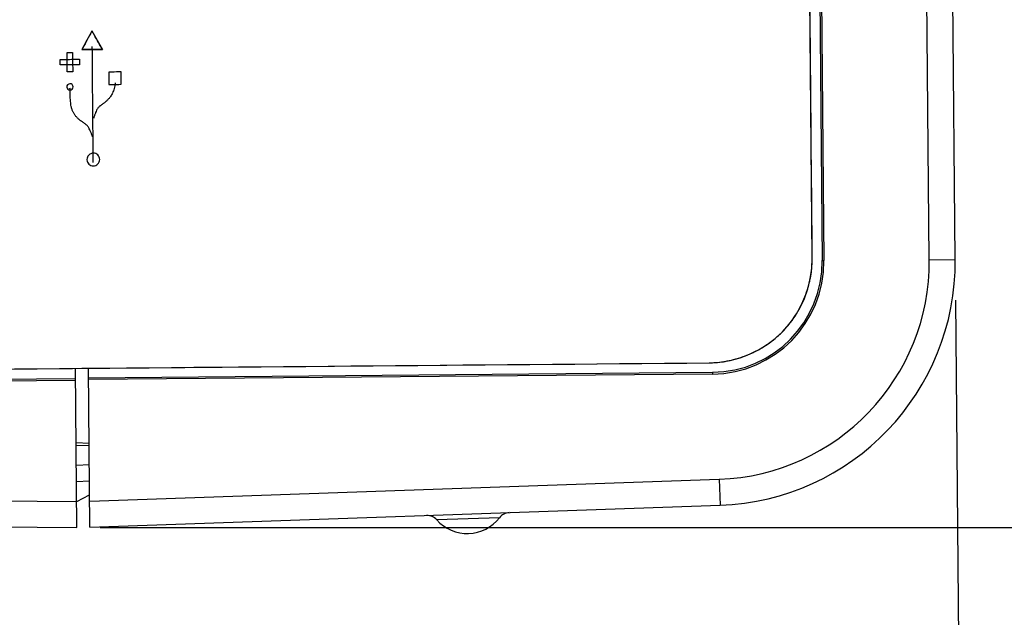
# Model space of a CAD drawing. Header units: inches. Extents: x 0 to 34, y 0 to 22.
# Tile 9 of 69: x 6.9 to 8.4, y 4.5 to 5.4. Entities that reach past the tile are written whole.
import ezdxf

# ---------------------------------------------------------------- set-up
doc = ezdxf.new("R2010")
doc.units = ezdxf.units.IN
doc.header["$LTSCALE"] = 1.87
doc.header["$MEASUREMENT"] = 0
doc.layers.get('0').update_dxf_attribs({"linetype": 'CONTINUOUS'})
doc.layers.add('DATUMCURVES', color=7, linetype='CONTINUOUS')
doc.layers.add('DIMENSIONS', color=7, linetype='CONTINUOUS')
doc.styles.get("Standard").update_dxf_attribs({"font": 'txt', "width": 0.8})
doc.dimstyles.new('DIMSTYLE_1', dxfattribs={"dimtxt": 0.125, "dimasz": 0.1875, "dimexe": 0.18, "dimexo": 0.0625, "dimgap": 0.09, "dimtad": 0, "dimtih": 1, "dimtoh": 1, "dimdec": 3, "dimzin": 4, "dimdsep": 46, "dimtxsty": 'STANDARD', "dimblk": '_FILLED', "dimblk1": '_FILLED', "dimblk2": '_FILLED', "dimcen": 0.09, "dimadec": 0, "dimazin": 0, "dimtp": 0.01, "dimtm": 0.01, "dimtfac": 1, "dimtdec": 3, "dimtofl": 0, "dimtmove": 0, "dimatfit": 3, "dimldrblk": '_FILLED', "dimfxl": 1, "dimtolj": 1, "dimtzin": 4, "dimarcsym": 0})

# ---------------------------------------------------------------- blocks, each defined once
blk = doc.blocks.new('_FILLED')
at = {"color": 0, "linetype": 'BYBLOCK'}
blk.add_solid([(0, 0), (-1, 0.1736), (-1, -0.1736)], dxfattribs=at)
blk = doc.blocks.new('*D0')
at = {"layer": 'DIMENSIONS', "color": 2, "linetype": 'CONTINUOUS'}
for p, q in [((8.3034, 5.0032), (8.3166, 3.4963)), ((4.9335, 4.977), (4.9467, 3.4669)), ((8.3155, 3.6213), (7.3813, 3.6132)), ((4.9456, 3.5919), (6.0313, 3.6014))]:
    blk.add_line(p, q, dxfattribs=at)
at = {"layer": 'DIMENSIONS', "color": 2, "linetype": 'CONTINUOUS', "xscale": 0.1875, "yscale": 0.1875, "zscale": 0.1875}
for p, rotation in [((8.3155, 3.6213), 0.5), ((4.9456, 3.5919), 180.5)]:
    blk.add_blockref('_FILLED', p, dxfattribs=dict(at, rotation=rotation))
at = {"layer": 'DIMENSIONS', "color": 2, "linetype": 'CONTINUOUS', "width": 0.8}
for s, p in [('3.370', (6.0938, 3.5448)), ('[', (6.7188, 3.5448)), ('85.6', (6.8188, 3.5448)), (']', (7.2188, 3.5448))]:
    blk.add_text(s, height=0.125, dxfattribs=at).set_placement(p)
blk = doc.blocks.new('*D1')
at = {"layer": 'DIMENSIONS', "color": 2, "linetype": 'CONTINUOUS'}
for p, q in [((6.9811, 8.4187), (9.5924, 8.4187)), ((9.4674, 8.4187), (9.4674, 6.7973)), ((9.4674, 4.6535), (9.4674, 6.5473)), ((6.9874, 4.6535), (9.5924, 4.6535))]:
    blk.add_line(p, q, dxfattribs=at)
at = {"layer": 'DIMENSIONS', "color": 2, "linetype": 'CONTINUOUS', "xscale": 0.1875, "yscale": 0.1875, "zscale": 0.1875}
for p, rotation in [((9.4674, 8.4187), 90), ((9.4674, 4.6535), 270)]:
    blk.add_blockref('_FILLED', p, dxfattribs=dict(at, rotation=rotation))
at = {"layer": 'DIMENSIONS', "color": 2, "linetype": 'CONTINUOUS', "width": 0.8}
for s, p in [('[', (9.4299, 6.6098)), (']', (10.0299, 6.6098)), ('3.765', (8.8049, 6.6098)), ('95.64', (9.5299, 6.6098))]:
    blk.add_text(s, height=0.125, dxfattribs=at).set_placement(p)
blk = doc.blocks.new('*D2')
at = {"layer": 'DIMENSIONS', "color": 2, "linetype": 'CONTINUOUS'}
for p, q in [((6.6253, 11.3682), (10.554, 11.3682)), ((10.429, 11.3682), (10.429, 9.183)), ((10.429, 4.6535), (10.429, 8.933)), ((7.0139, 4.6535), (10.554, 4.6535))]:
    blk.add_line(p, q, dxfattribs=at)
at = {"layer": 'DIMENSIONS', "color": 2, "linetype": 'CONTINUOUS', "xscale": 0.1875, "yscale": 0.1875, "zscale": 0.1875}
for p, rotation in [((10.429, 11.3682), 90), ((10.429, 4.6535), 270)]:
    blk.add_blockref('_FILLED', p, dxfattribs=dict(at, rotation=rotation))
at = {"layer": 'DIMENSIONS', "color": 2, "linetype": 'CONTINUOUS', "width": 0.8}
for s, p in [('6.715', (9.7165, 8.9955)), ('[', (10.3415, 8.9955)), ('170.55', (10.4415, 8.9955)), (']', (11.0415, 8.9955))]:
    blk.add_text(s, height=0.125, dxfattribs=at).set_placement(p)

msp = doc.modelspace()

# ---------------------------------------------------------------- linework, layer by layer
at = {"color": 7, "linetype": 'CONTINUOUS'}
for p, q in [((8.2629, 5.0653), (8.237, 8.0296)), ((8.3029, 5.0657), (8.277, 8.0299)), ((8.0829, 5.0681), (8.0571, 8.023)), ((8.0723, 8.0282), (8.0982, 5.0639)), ((8.075, 8.0282), (8.1008, 5.0639)), ((8.0982, 5.0639), (8.1008, 5.0639)), ((8.2629, 5.0653), (8.3029, 5.0657)), ((5.3094, 4.8839), (7.9243, 4.9067)), ((6.9514, 4.6535), (6.9493, 4.8982)), ((6.9714, 4.6538), (6.9693, 4.8984)), ((6.9495, 4.8821), (5.3095, 4.8678)), ((6.9495, 4.8795), (5.3095, 4.8652)), ((6.9694, 4.8837), (7.9294, 4.8921)), ((7.9294, 4.8895), (6.9695, 4.8811)), ((7.9294, 4.8921), (7.9294, 4.8895)), ((6.9703, 4.7827), (6.9503, 4.7835)), ((6.9503, 4.7799), (6.9703, 4.7796)), ((6.9706, 4.7498), (6.9506, 4.7486)), ((6.9711, 4.6938), (7.9396, 4.7276)), ((7.9396, 4.7276), (7.941, 4.6876)), ((6.9708, 4.7249), (6.9508, 4.7236)), ((5.3051, 4.7078), (6.9511, 4.6935)), ((6.9511, 4.6936), (6.971, 4.7039)), ((6.9714, 4.6538), (7.941, 4.6876)), ((5.3047, 4.6678), (6.9514, 4.6535)), ((7.6016, 4.6685), (7.5052, 4.6651))]:
    msp.add_line(p, q, dxfattribs=at)
for centre, radius, start, end in [((7.9229, 5.0667), 0.16, 270.5, 0.5), ((7.9279, 5.0624), 0.1703, 270.5, 0.5), ((7.9279, 5.0624), 0.1729, 270.5, 0.5), ((7.9279, 5.0624), 0.335, 272, 0.5), ((7.9279, 5.0624), 0.375, 272, 0.5), ((7.4902, 4.6519), 0.02, 41.5212, 92), ((7.552, 4.7066), 0.0625, 221.5212, 322.4788), ((7.6174, 4.6563), 0.02, 92, 142.4788)]:
    msp.add_arc(centre, radius, start, end, dxfattribs=at)
at = {"layer": 'DATUMCURVES', "color": 40, "linetype": 'CONTINUOUS'}
for points, knots in [([(8.0829, 5.0681, 1.1302), (8.0815, 5.222, 1.1302), (8.0729, 6.207, 1.1302), (8.0643, 7.192, 1.1302), (8.0571, 8.023, 1.1302)], [0, 0, 0, 0, 0.15625, 1, 1, 1, 1]), ([(6.9746, 5.4172, 1.1302), (6.9738, 5.4157, 1.1302), (6.9686, 5.4061, 1.1302), (6.9634, 5.3965, 1.1302), (6.959, 5.3885, 1.1302)], [0, 0, 0, 0, 0.15625, 1, 1, 1, 1]), ([(6.9906, 5.3888, 1.1302), (6.9898, 5.3902, 1.1302), (6.9844, 5.3997, 1.1302), (6.9791, 5.4092, 1.1302), (6.9746, 5.4172, 1.1302)], [0, 0, 0, 0, 0.15625, 1, 1, 1, 1]), ([(6.9364, 5.3842, 1.1302), (6.9368, 5.3842, 1.1302), (6.9396, 5.3842, 1.1302), (6.9424, 5.3843, 1.1302), (6.9447, 5.3843, 1.1302)], [0, 0, 0, 0, 0.15625, 1, 1, 1, 1]), ([(6.9366, 5.3545, 1.1302), (6.9366, 5.356, 1.1302), (6.9365, 5.3659, 1.1302), (6.9364, 5.3758, 1.1302), (6.9364, 5.3842, 1.1302)], [0, 0, 0, 0, 0.15625, 1, 1, 1, 1]), ([(6.9447, 5.3843, 1.1302), (6.9448, 5.3827, 1.1302), (6.9448, 5.3728, 1.1302), (6.9449, 5.3629, 1.1302), (6.945, 5.3545, 1.1302)], [0, 0, 0, 0, 0.15625, 1, 1, 1, 1]), ([(6.959, 5.3885, 1.1302), (6.9607, 5.3885, 1.1302), (6.9712, 5.3886, 1.1302), (6.9817, 5.3887, 1.1302), (6.9906, 5.3888, 1.1302)], [0, 0, 0, 0, 0.15625, 1, 1, 1, 1]), ([(6.9258, 5.3734, 1.1302), (6.9273, 5.3734, 1.1302), (6.9372, 5.3735, 1.1302), (6.9471, 5.3736, 1.1302), (6.9555, 5.3737, 1.1302)], [0, 0, 0, 0, 0.15625, 1, 1, 1, 1]), ([(6.9258, 5.3651, 1.1302), (6.9258, 5.3655, 1.1302), (6.9258, 5.3683, 1.1302), (6.9258, 5.3711, 1.1302), (6.9258, 5.3734, 1.1302)], [0, 0, 0, 0, 0.15625, 1, 1, 1, 1]), ([(6.9556, 5.3653, 1.1302), (6.954, 5.3653, 1.1302), (6.9441, 5.3652, 1.1302), (6.9342, 5.3651, 1.1302), (6.9258, 5.3651, 1.1302)], [0, 0, 0, 0, 0.15625, 1, 1, 1, 1]), ([(6.9555, 5.3737, 1.1302), (6.9555, 5.3733, 1.1302), (6.9555, 5.3705, 1.1302), (6.9556, 5.3677, 1.1302), (6.9556, 5.3653, 1.1302)], [0, 0, 0, 0, 0.15625, 1, 1, 1, 1]), ([(6.945, 5.3545, 1.1302), (6.9446, 5.3545, 1.1302), (6.9418, 5.3545, 1.1302), (6.939, 5.3545, 1.1302), (6.9366, 5.3545, 1.1302)], [0, 0, 0, 0, 0.15625, 1, 1, 1, 1]), ([(7.0195, 5.3541, 1.1302), (7.0186, 5.3541, 1.1302), (7.0122, 5.3541, 1.1302), (7.0059, 5.354, 1.1302), (7.0005, 5.354, 1.1302)], [0, 0, 0, 0, 0.15625, 1, 1, 1, 1]), ([(7.0005, 5.354, 1.1302), (7.0005, 5.353, 1.1302), (7.0006, 5.3466, 1.1302), (7.0007, 5.3403, 1.1302), (7.0007, 5.3349, 1.1302)], [0, 0, 0, 0, 0.15625, 1, 1, 1, 1]), ([(7.0197, 5.3351, 1.1302), (7.0197, 5.3361, 1.1302), (7.0197, 5.3424, 1.1302), (7.0196, 5.3488, 1.1302), (7.0195, 5.3541, 1.1302)], [0, 0, 0, 0, 0.15625, 1, 1, 1, 1]), ([(6.9457, 5.3311, 1.1302), (6.9457, 5.3324, 1.1302), (6.9445, 5.335, 1.1302), (6.9407, 5.3365, 1.1302), (6.9368, 5.3349, 1.1302), (6.9357, 5.3322, 1.1302), (6.9358, 5.3309, 1.1302), (6.9358, 5.3308, 1.1302)], [0, 0, 0, 0, 0.2453, 0.490601, 0.738413, 0.986226, 1, 1, 1, 1]), ([(7.0007, 5.3349, 1.1302), (7.0017, 5.3349, 1.1302), (7.008, 5.335, 1.1302), (7.0144, 5.3351, 1.1302), (7.0197, 5.3351, 1.1302)], [0, 0, 0, 0, 0.15625, 1, 1, 1, 1]), ([(6.9358, 5.3308, 1.1302), (6.9359, 5.3296, 1.1302), (6.937, 5.3271, 1.1302), (6.9408, 5.3256, 1.1302), (6.9445, 5.3272, 1.1302), (6.9457, 5.3298, 1.1302), (6.9457, 5.3311, 1.1302)], [0, 0, 0, 0, 0.240674, 0.495505, 0.747752, 1, 1, 1, 1]), ([(6.9411, 5.3209, 1.1302), (6.941, 5.3213, 1.1302), (6.941, 5.3242, 1.1302), (6.9409, 5.327, 1.1302), (6.9408, 5.3294, 1.1302)], [0, 0, 0, 0, 0.15625, 1, 1, 1, 1]), ([(6.9413, 5.3139, 1.1302), (6.9413, 5.3143, 1.1302), (6.9412, 5.3166, 1.1302), (6.9411, 5.3189, 1.1302), (6.9411, 5.3209, 1.1302)], [0, 0, 0, 0, 0.15625, 1, 1, 1, 1]), ([(6.9417, 5.3086, 1.1302), (6.9416, 5.3089, 1.1302), (6.9415, 5.3107, 1.1302), (6.9414, 5.3124, 1.1302), (6.9413, 5.3139, 1.1302)], [0, 0, 0, 0, 0.15625, 1, 1, 1, 1]), ([(6.9786, 5.2876, 1.1302), (6.9785, 5.2873, 1.1302), (6.978, 5.2856, 1.1302), (6.9774, 5.2838, 1.1302), (6.9769, 5.2824, 1.1302)], [0, 0, 0, 0, 0.15625, 1, 1, 1, 1]), ([(6.9755, 5.2542, 1.1302), (6.9754, 5.2545, 1.1302), (6.9748, 5.2563, 1.1302), (6.9742, 5.258, 1.1302), (6.9737, 5.2595, 1.1302)], [0, 0, 0, 0, 0.15625, 1, 1, 1, 1]), ([(6.9865, 5.2195, 1.1302), (6.9864, 5.2221, 1.1302), (6.9843, 5.2272, 1.1302), (6.9766, 5.2303, 1.1302), (6.9689, 5.227, 1.1302), (6.9668, 5.2218, 1.1302), (6.9669, 5.2191, 1.1302), (6.9669, 5.2189, 1.1302)], [0, 0, 0, 0, 0.246985, 0.493971, 0.739755, 0.985538, 1, 1, 1, 1]), ([(6.9669, 5.2189, 1.1302), (6.967, 5.2165, 1.1302), (6.9692, 5.2116, 1.1302), (6.9768, 5.2085, 1.1302), (6.9844, 5.2118, 1.1302), (6.9865, 5.217, 1.1302), (6.9865, 5.2195, 1.1302)], [0, 0, 0, 0, 0.238215, 0.491319, 0.745659, 1, 1, 1, 1]), ([(8.0242, 4.943, 1.1302), (8.0287, 4.9466, 1.1302), (8.0372, 4.9544, 1.1302), (8.0448, 4.963, 1.1302), (8.0483, 4.9675, 1.1302)], [0, 0, 0, 0, 0.500092, 1, 1, 1, 1]), ([(5.3094, 4.8839, 1.1302), (5.4456, 4.8851, 1.1302), (6.3172, 4.8927, 1.1302), (7.1888, 4.9003, 1.1302), (7.9243, 4.9067, 1.1302)], [0, 0, 0, 0, 0.15625, 1, 1, 1, 1])]:
    msp.add_open_spline(points, degree=3, knots=knots, dxfattribs=at)
for points in [[(6.9746, 5.4172, 1.1302), (6.9694, 5.4076, 1.1302), (6.9642, 5.398, 1.1302), (6.959, 5.3885, 1.1302)], [(6.9746, 5.4172, 1.1302), (6.9799, 5.4077, 1.1302), (6.9853, 5.3982, 1.1302), (6.9906, 5.3888, 1.1302)], [(6.9906, 5.3888, 1.1302), (6.9801, 5.3887, 1.1302), (6.9696, 5.3886, 1.1302), (6.959, 5.3885, 1.1302)], [(6.9767, 5.2149, 1.1302), (6.9761, 5.2744, 1.1302), (6.9756, 5.3339, 1.1302), (6.9751, 5.3934, 1.1302)], [(7.0105, 5.3375, 1.1302), (7.0102, 5.3359, 1.1302), (7.01, 5.3343, 1.1302), (7.0098, 5.3327, 1.1302)], [(6.9408, 5.3294, 1.1302), (6.9408, 5.3284, 1.1302), (6.9408, 5.3273, 1.1302), (6.9408, 5.3263, 1.1302)], [(7.0047, 5.3189, 1.1302), (7.0042, 5.3181, 1.1302), (7.0037, 5.3173, 1.1302), (7.0032, 5.3165, 1.1302)], [(7.0063, 5.3217, 1.1302), (7.0058, 5.3208, 1.1302), (7.0053, 5.3199, 1.1302), (7.0047, 5.3189, 1.1302)], [(7.0076, 5.325, 1.1302), (7.0071, 5.3239, 1.1302), (7.0067, 5.3228, 1.1302), (7.0063, 5.3217, 1.1302)], [(7.0088, 5.3286, 1.1302), (7.0084, 5.3274, 1.1302), (7.008, 5.3262, 1.1302), (7.0076, 5.325, 1.1302)], [(7.0098, 5.3327, 1.1302), (7.0094, 5.3313, 1.1302), (7.0091, 5.3299, 1.1302), (7.0088, 5.3286, 1.1302)], [(6.9421, 5.3045, 1.1302), (6.9419, 5.3058, 1.1302), (6.9418, 5.3072, 1.1302), (6.9417, 5.3086, 1.1302)], [(6.9426, 5.3012, 1.1302), (6.9424, 5.3023, 1.1302), (6.9422, 5.3034, 1.1302), (6.9421, 5.3045, 1.1302)], [(6.9881, 5.3026, 1.1302), (6.9877, 5.3023, 1.1302), (6.9873, 5.3021, 1.1302), (6.9868, 5.3018, 1.1302)], [(6.9895, 5.3036, 1.1302), (6.989, 5.3033, 1.1302), (6.9886, 5.303, 1.1302), (6.9881, 5.3026, 1.1302)], [(6.9908, 5.3046, 1.1302), (6.9904, 5.3042, 1.1302), (6.9899, 5.3039, 1.1302), (6.9895, 5.3036, 1.1302)], [(6.9923, 5.3056, 1.1302), (6.9918, 5.3052, 1.1302), (6.9913, 5.3049, 1.1302), (6.9908, 5.3046, 1.1302)], [(6.9937, 5.3068, 1.1302), (6.9933, 5.3064, 1.1302), (6.9928, 5.306, 1.1302), (6.9923, 5.3056, 1.1302)], [(6.9953, 5.308, 1.1302), (6.9948, 5.3076, 1.1302), (6.9942, 5.3072, 1.1302), (6.9937, 5.3068, 1.1302)], [(6.9969, 5.3094, 1.1302), (6.9963, 5.3089, 1.1302), (6.9958, 5.3085, 1.1302), (6.9953, 5.308, 1.1302)], [(6.9985, 5.3109, 1.1302), (6.9979, 5.3104, 1.1302), (6.9974, 5.3099, 1.1302), (6.9969, 5.3094, 1.1302)], [(7.0001, 5.3126, 1.1302), (6.9995, 5.312, 1.1302), (6.999, 5.3115, 1.1302), (6.9985, 5.3109, 1.1302)], [(7.0017, 5.3144, 1.1302), (7.0011, 5.3138, 1.1302), (7.0006, 5.3132, 1.1302), (7.0001, 5.3126, 1.1302)], [(7.0032, 5.3165, 1.1302), (7.0027, 5.3158, 1.1302), (7.0022, 5.3151, 1.1302), (7.0017, 5.3144, 1.1302)], [(6.9433, 5.2987, 1.1302), (6.943, 5.2995, 1.1302), (6.9428, 5.3004, 1.1302), (6.9426, 5.3012, 1.1302)], [(6.944, 5.2965, 1.1302), (6.9437, 5.2972, 1.1302), (6.9435, 5.2979, 1.1302), (6.9433, 5.2987, 1.1302)], [(6.9447, 5.2945, 1.1302), (6.9445, 5.2951, 1.1302), (6.9442, 5.2958, 1.1302), (6.944, 5.2965, 1.1302)], [(6.9456, 5.2925, 1.1302), (6.9453, 5.2931, 1.1302), (6.945, 5.2938, 1.1302), (6.9447, 5.2945, 1.1302)], [(6.9466, 5.2907, 1.1302), (6.9462, 5.2913, 1.1302), (6.9459, 5.2919, 1.1302), (6.9456, 5.2925, 1.1302)], [(6.9477, 5.289, 1.1302), (6.9473, 5.2896, 1.1302), (6.947, 5.2901, 1.1302), (6.9466, 5.2907, 1.1302)], [(6.9488, 5.2874, 1.1302), (6.9484, 5.2879, 1.1302), (6.9481, 5.2884, 1.1302), (6.9477, 5.289, 1.1302)], [(6.95, 5.2858, 1.1302), (6.9496, 5.2863, 1.1302), (6.9492, 5.2868, 1.1302), (6.9488, 5.2874, 1.1302)], [(6.9802, 5.2918, 1.1302), (6.9797, 5.2904, 1.1302), (6.9791, 5.289, 1.1302), (6.9786, 5.2876, 1.1302)], [(6.9817, 5.2951, 1.1302), (6.9812, 5.294, 1.1302), (6.9807, 5.2929, 1.1302), (6.9802, 5.2918, 1.1302)], [(6.983, 5.2975, 1.1302), (6.9825, 5.2967, 1.1302), (6.9821, 5.2959, 1.1302), (6.9817, 5.2951, 1.1302)], [(6.9843, 5.2993, 1.1302), (6.9839, 5.2987, 1.1302), (6.9834, 5.2981, 1.1302), (6.983, 5.2975, 1.1302)], [(6.9856, 5.3007, 1.1302), (6.9852, 5.3002, 1.1302), (6.9847, 5.2997, 1.1302), (6.9843, 5.2993, 1.1302)], [(6.9868, 5.3018, 1.1302), (6.9864, 5.3014, 1.1302), (6.986, 5.301, 1.1302), (6.9856, 5.3007, 1.1302)], [(6.9513, 5.2844, 1.1302), (6.9509, 5.2848, 1.1302), (6.9504, 5.2853, 1.1302), (6.95, 5.2858, 1.1302)], [(6.9526, 5.2829, 1.1302), (6.9522, 5.2834, 1.1302), (6.9517, 5.2839, 1.1302), (6.9513, 5.2844, 1.1302)], [(6.954, 5.2817, 1.1302), (6.9535, 5.2821, 1.1302), (6.9531, 5.2825, 1.1302), (6.9526, 5.2829, 1.1302)], [(6.9554, 5.2805, 1.1302), (6.9549, 5.2809, 1.1302), (6.9544, 5.2813, 1.1302), (6.954, 5.2817, 1.1302)], [(6.9568, 5.2792, 1.1302), (6.9564, 5.2797, 1.1302), (6.9559, 5.2801, 1.1302), (6.9554, 5.2805, 1.1302)], [(6.9583, 5.2782, 1.1302), (6.9578, 5.2786, 1.1302), (6.9573, 5.2789, 1.1302), (6.9568, 5.2792, 1.1302)], [(6.9598, 5.2772, 1.1302), (6.9593, 5.2775, 1.1302), (6.9588, 5.2779, 1.1302), (6.9583, 5.2782, 1.1302)], [(6.9612, 5.2762, 1.1302), (6.9608, 5.2765, 1.1302), (6.9603, 5.2768, 1.1302), (6.9598, 5.2772, 1.1302)], [(6.9626, 5.2752, 1.1302), (6.9621, 5.2755, 1.1302), (6.9617, 5.2758, 1.1302), (6.9612, 5.2762, 1.1302)], [(6.9639, 5.2743, 1.1302), (6.9635, 5.2746, 1.1302), (6.963, 5.2749, 1.1302), (6.9626, 5.2752, 1.1302)], [(6.9652, 5.2734, 1.1302), (6.9648, 5.2737, 1.1302), (6.9644, 5.274, 1.1302), (6.9639, 5.2743, 1.1302)], [(6.9665, 5.2724, 1.1302), (6.9661, 5.2728, 1.1302), (6.9657, 5.2731, 1.1302), (6.9652, 5.2734, 1.1302)], [(6.9679, 5.2711, 1.1302), (6.9674, 5.2715, 1.1302), (6.967, 5.272, 1.1302), (6.9665, 5.2724, 1.1302)], [(6.9691, 5.2693, 1.1302), (6.9687, 5.2699, 1.1302), (6.9683, 5.2705, 1.1302), (6.9679, 5.2711, 1.1302)], [(6.9705, 5.2668, 1.1302), (6.97, 5.2677, 1.1302), (6.9696, 5.2685, 1.1302), (6.9691, 5.2693, 1.1302)], [(6.972, 5.2636, 1.1302), (6.9715, 5.2647, 1.1302), (6.971, 5.2658, 1.1302), (6.9705, 5.2668, 1.1302)], [(6.9737, 5.2595, 1.1302), (6.9731, 5.2609, 1.1302), (6.9726, 5.2622, 1.1302), (6.972, 5.2636, 1.1302)], [(8.0826, 5.0583, 1.1302), (8.0828, 5.0616, 1.1302), (8.0829, 5.0649, 1.1302), (8.0829, 5.0681, 1.1302)], [(8.0794, 5.0342, 1.1302), (8.0811, 5.0422, 1.1302), (8.0822, 5.0503, 1.1302), (8.0826, 5.0583, 1.1302)], [(8.0685, 5.0011, 1.1302), (8.0728, 5.0106, 1.1302), (8.0761, 5.0205, 1.1302), (8.0785, 5.0306, 1.1302)], [(8.0785, 5.0306, 1.1302), (8.0788, 5.0318, 1.1302), (8.0791, 5.033, 1.1302), (8.0794, 5.0342, 1.1302)], [(8.0663, 4.9964, 1.1302), (8.0671, 4.998, 1.1302), (8.0678, 4.9995, 1.1302), (8.0685, 5.0011, 1.1302)], [(8.0493, 4.9687, 1.1302), (8.0559, 4.9773, 1.1302), (8.0616, 4.9867, 1.1302), (8.0663, 4.9964, 1.1302)], [(8.0483, 4.9675, 1.1302), (8.0486, 4.9679, 1.1302), (8.049, 4.9683, 1.1302), (8.0493, 4.9687, 1.1302)], [(7.9957, 4.9245, 1.1302), (8.0054, 4.9295, 1.1302), (8.0146, 4.9353, 1.1302), (8.0231, 4.9421, 1.1302)], [(8.0231, 4.9421, 1.1302), (8.0235, 4.9424, 1.1302), (8.0239, 4.9427, 1.1302), (8.0242, 4.943, 1.1302)], [(7.991, 4.9223, 1.1302), (7.9926, 4.923, 1.1302), (7.9941, 4.9238, 1.1302), (7.9957, 4.9245, 1.1302)], [(7.9341, 4.9071, 1.1302), (7.9421, 4.9077, 1.1302), (7.9502, 4.909, 1.1302), (7.9581, 4.9108, 1.1302)], [(7.9581, 4.9108, 1.1302), (7.9593, 4.9111, 1.1302), (7.9606, 4.9114, 1.1302), (7.9618, 4.9117, 1.1302)], [(7.9618, 4.9117, 1.1302), (7.9718, 4.9143, 1.1302), (7.9816, 4.9178, 1.1302), (7.991, 4.9223, 1.1302)], [(7.9243, 4.9067, 1.1302), (7.9275, 4.9068, 1.1302), (7.9308, 4.9069, 1.1302), (7.9341, 4.9071, 1.1302)]]:
    msp.add_open_spline(points, degree=3, dxfattribs=at)

# ---------------------------------------------------------------- dimensions: what is measured, and where the dimension line sits
at = {"layer": 'DIMENSIONS', "color": 2, "linetype": 'CONTINUOUS'}
for base, p1, p2, angle, picture, middle in [((10.429, 4.6535), (6.6253, 11.3682), (7.0139, 4.6535), 270, '*D2', (10.429, 9.058)), ((9.4674, 4.6535), (6.9811, 8.4187), (6.9874, 4.6535), 270, '*D1', (9.4674, 6.6723)), ((8.3155, 3.6213), (4.9335, 4.977), (8.3034, 5.0032), 0.5, '*D0', (6.7063, 3.6073))]:
    dim = msp.add_linear_dim(base=base, p1=p1, p2=p2, angle=angle, dimstyle='DIMSTYLE_1', dxfattribs=at)
    dim.commit()
    dim.dimension.update_dxf_attribs({"geometry": picture, "text_midpoint": middle, "dimtype": 160})

doc.saveas('drawing.dxf')
